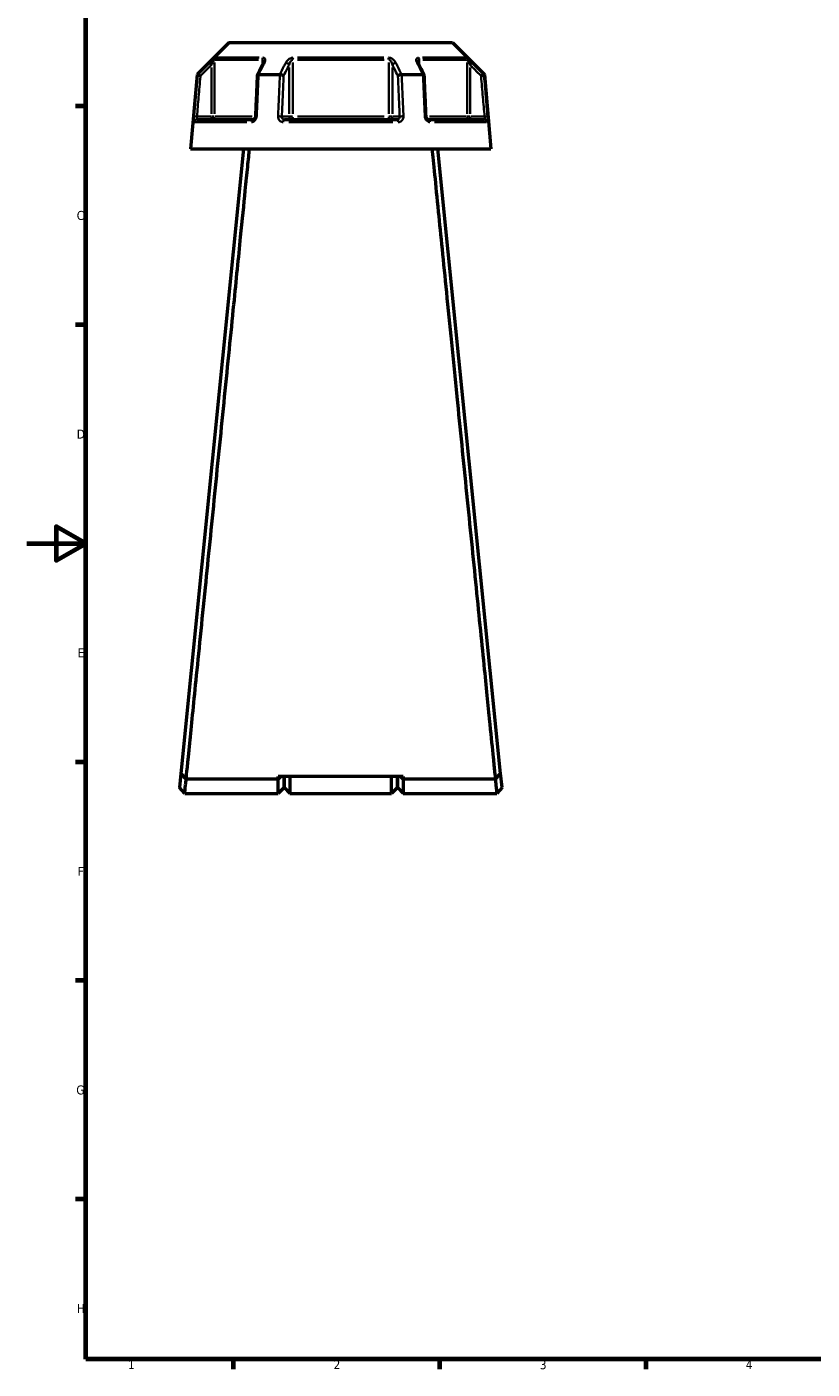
# Model space of a CAD drawing. Header units: millimetres. Extents: x 0 to 898, y 0 to 872.
# Tile 1 of 15: x 0 to 267, y 17 to 472. Entities that reach past the tile are written whole.
import ezdxf

# ---------------------------------------------------------------- set-up
doc = ezdxf.new("R2010")
doc.units = ezdxf.units.MM
for name, color, linetype, lineweight in [('Border (ANSI)', 7, 'Continuous', 70), ('Visible (ANSI)', 7, 'Continuous', 50), ('Visible Narrow (ANSI)', 7, 'Continuous', 35)]:
    doc.layers.add(name, color=color, linetype=linetype, lineweight=lineweight)
doc.styles.add('Note Text (ANSI)', font='tahoma.ttf')

# ---------------------------------------------------------------- blocks, each defined once
blk = doc.blocks.new('Borders Default Border')
at = {"layer": 'Border (ANSI)'}
for p, q in [((20, 445.5), (16.55, 445.5)), ((20, 371.25), (16.55, 371.25)), ((20, 222.75), (16.55, 222.75)), ((20, 148.5), (16.55, 148.5)), ((20, 74.25), (16.55, 74.25)), ((70.08, 20), (70.08, 16.55)), ((140.17, 20), (140.17, 16.55)), ((210.25, 20), (210.25, 16.55))]:
    blk.add_line(p, q, dxfattribs=at)
at = {"layer": 'Border (ANSI)', "flags": 128}
for points in [[(20, 20), (20, 574), (821, 574), (821, 20), (20, 20)], [(0, 297), (20, 297), (10, 302.77), (10, 291.23), (20, 297)]]:
    blk.add_lwpolyline(points, dxfattribs=at)
at = {"layer": 'Border (ANSI)', "char_height": 3.05, "attachment_point": 7, "style": 'Note Text (ANSI)'}
for s, insert in [('C', (16.95, 406.8)), ('D', (16.96, 332.6)), ('E', (17.21, 258.35)), ('F', (17.29, 184.1)), ('G', (16.81, 109.79)), ('H', (16.97, 35.6)), ('1', (34.35, 16.55)), ('2', (104.2, 16.55)), ('3', (174.26, 16.49)), ('4', (244.23, 16.55))]:
    blk.add_mtext(s, dxfattribs=dict(at, insert=insert))

msp = doc.modelspace()

# ---------------------------------------------------------------- linework, layer by layer
at = {"layer": 'Visible (ANSI)'}
for p, q in [((68.679, 467.08), (57.849, 456.25)), ((68.679, 467.08), (144.597, 467.08)), ((144.597, 467.08), (155.427, 456.25)), ((57.849, 456.25), (55.638, 430.98)), ((57.849, 456.25), (58.027, 456.25)), ((78.729, 456.25), (85.935, 456.25)), ((127.341, 456.25), (134.547, 456.25)), ((155.249, 456.25), (155.427, 456.25)), ((155.427, 456.25), (157.638, 430.98)), ((57.809, 440.98), (76.941, 440.98)), ((87.506, 440.98), (125.77, 440.98)), ((136.335, 440.98), (155.467, 440.98)), ((73.638, 430.98), (52.318, 218.849)), ((55.638, 430.98), (157.638, 430.98)), ((160.958, 218.849), (139.638, 430.98)), ((52.318, 218.849), (51.838, 214.071)), ((161.438, 214.071), (160.958, 218.849)), ((54.127, 216.946), (54.127, 216.945)), ((85.388, 216.946), (54.133, 216.946)), ((127.888, 217.806), (85.388, 217.806)), ((86.287, 217.806), (85.388, 216.946)), ((85.388, 216.946), (85.388, 217.806)), ((85.388, 212.08), (85.388, 216.946)), ((87.388, 217.806), (87.388, 214.08)), ((87.388, 214.08), (87.388, 217.806)), ((89.388, 217.806), (89.388, 212.08)), ((123.888, 212.08), (123.888, 217.806)), ((125.888, 214.08), (125.888, 217.806)), ((125.888, 217.806), (125.888, 214.08)), ((127.888, 216.946), (126.989, 217.806)), ((127.888, 217.806), (127.888, 216.946)), ((127.888, 216.946), (127.888, 212.08)), ((159.143, 216.946), (127.888, 216.946)), ((159.149, 216.945), (159.149, 216.946)), ((53.638, 212.08), (51.838, 214.07)), ((53.638, 212.08), (85.388, 212.08)), ((87.388, 214.08), (85.388, 212.08)), ((87.388, 214.08), (89.388, 212.08)), ((89.388, 212.08), (123.888, 212.08)), ((125.888, 214.08), (123.888, 212.08)), ((125.888, 214.08), (127.888, 212.08)), ((127.888, 212.08), (159.638, 212.08)), ((161.438, 214.07), (159.638, 212.08))]:
    msp.add_line(p, q, dxfattribs=at)
for centre, major_axis, ratio, start_param, end_param in [((6197.638, -11400.18), (201.782, -16737.675), 0.5089209, 3.918776, 3.9191035), ((-5883.855, -11203.018), (199.594, 16459.391), 0.5089726, 5.5057078, 5.5060408)]:
    msp.add_ellipse(centre, major_axis=major_axis, ratio=ratio, start_param=start_param, end_param=end_param, dxfattribs=at)
for points, knots in [([(80.391, 460.475), (80.391, 460.46), (80.39, 460.44), (80.384, 460.39), (80.378, 460.36), (80.363, 460.294), (80.353, 460.257), (80.327, 460.178), (80.311, 460.136), (80.274, 460.048), (80.253, 460.002), (80.229, 459.954)], [0.20265986, 0.20265986, 0.20265986, 0.20265986, 0.23121109, 0.23121109, 0.25976233, 0.25976233, 0.28831356, 0.28831356, 0.3168648, 0.3168648, 0.34541603, 0.34541603, 0.34541603, 0.34541603]), ([(133.047, 459.954), (133.023, 460.002), (133.002, 460.048), (132.965, 460.136), (132.949, 460.178), (132.923, 460.257), (132.913, 460.294), (132.898, 460.36), (132.892, 460.39), (132.886, 460.44), (132.885, 460.46), (132.885, 460.475)], [0, 0, 0, 0, 0.02855139, 0.02855139, 0.05710278, 0.05710278, 0.08565416, 0.08565416, 0.11420555, 0.11420555, 0.14275694, 0.14275694, 0.14275694, 0.14275694]), ([(58.989, 455.8), (58.988, 455.801), (58.987, 455.802), (58.866, 455.858), (58.748, 455.913), (58.527, 456.016), (58.425, 456.064), (58.248, 456.147), (58.175, 456.181), (58.071, 456.23), (58.039, 456.245), (58.029, 456.249)], [-0.153857, -0.153857, -0.153857, -0.153857, -0.15338163, -0.15338163, -0.11415679, -0.11415679, -0.07544441, -0.07544441, -0.03695525, -0.03695525, 0, 0, 0, 0]), ([(78.272, 456.026), (78.231, 455.093), (78.19, 454.159), (78.108, 452.292), (78.067, 451.359), (77.985, 449.492), (77.944, 448.558), (77.862, 446.691), (77.821, 445.758), (77.739, 443.891), (77.698, 442.957), (77.657, 442.024)], [0.6644982, 0.6644982, 0.6644982, 0.6644982, 0.9456256, 0.9456256, 1.226753, 1.226753, 1.5078805, 1.5078805, 1.7890079, 1.7890079, 2.0701353, 2.0701353, 2.0701353, 2.0701353]), ([(78.709, 456.249), (78.607, 456.245), (78.52, 456.23), (78.379, 456.181), (78.328, 456.147), (78.282, 456.081), (78.273, 456.055), (78.272, 456.026)], [-0.153740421, -0.153740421, -0.153740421, -0.153740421, -0.116698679, -0.116698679, -0.078119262, -0.078119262, -0.055255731, -0.055255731, -0.055255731, -0.055255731]), ([(87.23, 455.8), (87.23, 455.801), (87.229, 455.802), (87.168, 455.858), (87.089, 455.913), (86.901, 456.016), (86.793, 456.064), (86.558, 456.147), (86.434, 456.181), (86.188, 456.23), (86.069, 456.245), (85.958, 456.249)], [-0.153857, -0.153857, -0.153857, -0.153857, -0.15338182, -0.15338182, -0.11415687, -0.11415687, -0.07544477, -0.07544477, -0.03695534, -0.03695534, 0, 0, 0, 0]), ([(127.318, 456.249), (127.207, 456.245), (127.088, 456.23), (126.842, 456.181), (126.718, 456.147), (126.483, 456.064), (126.375, 456.016), (126.187, 455.913), (126.108, 455.858), (126.047, 455.802), (126.046, 455.801), (126.046, 455.8)], [-0.15374042, -0.15374042, -0.15374042, -0.15374042, -0.11669868, -0.11669868, -0.07811926, -0.07811926, -0.03931665, -0.03931665, 0, 0, 0.00047629, 0.00047629, 0.00047629, 0.00047629]), ([(135.004, 456.026), (135.003, 456.055), (134.994, 456.081), (134.948, 456.147), (134.897, 456.181), (134.756, 456.23), (134.669, 456.245), (134.567, 456.249)], [-0.098254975, -0.098254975, -0.098254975, -0.098254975, -0.075444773, -0.075444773, -0.036955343, -0.036955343, 0, 0, 0, 0]), ([(135.619, 442.024), (135.578, 442.957), (135.537, 443.891), (135.455, 445.758), (135.414, 446.691), (135.332, 448.558), (135.291, 449.492), (135.209, 451.359), (135.168, 452.292), (135.086, 454.159), (135.045, 455.093), (135.004, 456.026)], [1.2046153, 1.2046153, 1.2046153, 1.2046153, 1.4857428, 1.4857428, 1.7668702, 1.7668702, 2.0479976, 2.0479976, 2.329125, 2.329125, 2.6102525, 2.6102525, 2.6102525, 2.6102525]), ([(155.247, 456.249), (155.237, 456.245), (155.205, 456.23), (155.101, 456.181), (155.028, 456.147), (154.851, 456.064), (154.749, 456.016), (154.528, 455.913), (154.41, 455.858), (154.289, 455.802), (154.288, 455.801), (154.287, 455.8)], [-0.15374023, -0.15374023, -0.15374023, -0.15374023, -0.11669858, -0.11669858, -0.07811943, -0.07811943, -0.03931654, -0.03931654, 0, 0, 0.00047648, 0.00047648, 0.00047648, 0.00047648]), ([(77.657, 442.024), (77.653, 441.925), (77.638, 441.824), (77.589, 441.633), (77.555, 441.542), (77.473, 441.378), (77.426, 441.304), (77.325, 441.179), (77.271, 441.128), (77.164, 441.048), (77.112, 441.021), (77.017, 440.986), (76.976, 440.98), (76.941, 440.98)], [0, 0, 0, 0, 0.05067005, 0.05067005, 0.10084685, 0.10084685, 0.1507669, 0.1507669, 0.20138762, 0.20138762, 0.25586434, 0.25586434, 0.31481094, 0.31481094, 0.31481094, 0.31481094]), ([(136.335, 440.98), (136.298, 440.98), (136.253, 440.987), (136.146, 441.029), (136.083, 441.065), (135.963, 441.167), (135.908, 441.228), (135.808, 441.37), (135.763, 441.45), (135.69, 441.624), (135.662, 441.718), (135.63, 441.884), (135.622, 441.954), (135.619, 442.024)], [0, 0, 0, 0, 0.06296271, 0.06296271, 0.12592542, 0.12592542, 0.17893056, 0.17893056, 0.22915943, 0.22915943, 0.27910739, 0.27910739, 0.31481354, 0.31481354, 0.31481354, 0.31481354]), ([(54.127, 216.946), (54.261, 218.272), (54.682, 222.458), (55.917, 234.724), (56.646, 241.972), (58.434, 259.736), (59.511, 270.438), (61.694, 292.146), (62.778, 302.929), (63.882, 313.909), (64.434, 319.398), (64.99, 324.936), (66.101, 335.984), (66.654, 341.493), (67.746, 352.358), (68.284, 357.714), (69.332, 368.15), (69.842, 373.23), (70.75, 382.266), (71.152, 386.276), (71.923, 393.948), (72.29, 397.61), (73.227, 406.945), (73.757, 412.229), (74.52, 419.83), (74.793, 422.548), (75.269, 427.293), (75.472, 429.32), (75.639, 430.98)], [-3.0493207, -3.0493207, -3.0493207, -3.0493207, -2.6553113, -2.6553113, -2.3311953, -2.3311953, -1.9849979, -1.9849979, -1.6835247, -1.6835247, -1.6835247, -1.5327882, -1.5327882, -1.3820516, -1.3820516, -1.231315, -1.231315, -1.0805784, -1.0805784, -0.9524523, -0.9524523, -0.8243262, -0.8243262, -0.6065119, -0.6065119, -0.4617515, -0.4617515, -0.3169911, -0.3169911, -0.3169911, -0.3169911]), ([(137.637, 430.98), (138.093, 426.44), (138.826, 419.127), (140.562, 401.833), (141.489, 392.597), (143.613, 371.445), (144.824, 359.391), (147.168, 336.061), (148.29, 324.888), (149.394, 313.909), (149.946, 308.419), (150.493, 302.978), (151.565, 292.315), (152.09, 287.094), (153.106, 276.989), (153.598, 272.106), (154.535, 262.788), (154.981, 258.353), (155.756, 250.655), (156.092, 247.316), (156.719, 241.088), (157.009, 238.199), (157.727, 231.071), (158.106, 227.302), (158.608, 222.323), (158.773, 220.678), (159.018, 218.248), (159.101, 217.418), (159.149, 216.946)], [0.3169911, 0.3169911, 0.3169911, 0.3169911, 0.712874, 0.712874, 1.036181, 1.036181, 1.3820516, 1.3820516, 1.6835247, 1.6835247, 1.6835247, 1.8342613, 1.8342613, 1.9849979, 1.9849979, 2.1357345, 2.1357345, 2.286471, 2.286471, 2.4145971, 2.4145971, 2.5427232, 2.5427232, 2.7605376, 2.7605376, 2.9091478, 2.9091478, 3.0493207, 3.0493207, 3.0493207, 3.0493207]), ([(54.127, 216.945), (53.826, 217.262), (53.525, 217.579), (52.922, 218.213), (52.62, 218.532), (52.318, 218.849)], [-0.28323159, -0.28323159, -0.28323159, -0.28323159, -0.14242531, -0.14242531, 0, 0, 0, 0]), ([(160.958, 218.849), (160.658, 218.534), (160.357, 218.217), (159.755, 217.583), (159.452, 217.264), (159.149, 216.945)], [-0.28321923, -0.28321923, -0.28321923, -0.28321923, -0.14163621, -0.14163621, 0, 0, 0, 0]), ([(53.638, 212.081), (53.638, 212.081), (53.643, 212.128), (53.688, 212.572), (53.788, 213.551), (53.997, 215.604), (54.062, 216.246), (54.133, 216.946)], [3.14159265, 3.14159265, 3.14159265, 3.14159265, 3.29369874, 3.29369874, 3.8407027, 3.8407027, 4.05045073, 4.05045073, 4.05045073, 4.05045073]), ([(159.143, 216.946), (159.214, 216.246), (159.279, 215.604), (159.488, 213.551), (159.588, 212.572), (159.633, 212.128), (159.638, 212.081), (159.638, 212.081)], [-4.05045073, -4.05045073, -4.05045073, -4.05045073, -3.8407027, -3.8407027, -3.29369874, -3.29369874, -3.14159265, -3.14159265, -3.14159265, -3.14159265])]:
    msp.add_open_spline(points, degree=3, knots=knots, dxfattribs=at)
for points in [[(58.027, 456.25), (58.027, 456.25), (58.028, 456.25), (58.029, 456.249)], [(78.709, 456.249), (78.716, 456.25), (78.722, 456.25), (78.729, 456.25)], [(85.935, 456.25), (85.943, 456.25), (85.95, 456.25), (85.958, 456.249)], [(127.318, 456.249), (127.326, 456.25), (127.333, 456.25), (127.341, 456.25)], [(134.547, 456.25), (134.554, 456.25), (134.56, 456.25), (134.567, 456.249)], [(155.247, 456.249), (155.248, 456.25), (155.249, 456.25), (155.249, 456.25)], [(54.133, 216.946), (54.131, 216.946), (54.129, 216.946), (54.127, 216.945)], [(159.149, 216.945), (159.147, 216.946), (159.145, 216.946), (159.143, 216.946)]]:
    msp.add_open_spline(points, degree=3, dxfattribs=at)
at = {"layer": 'Visible Narrow (ANSI)'}
for p, q in [((78.707, 461.275), (63.962, 461.275)), ((64.25, 461.982), (78.895, 461.982)), ((80.005, 461.187), (80.005, 459.596)), ((121.383, 461.275), (91.893, 461.275)), ((91.993, 461.982), (121.283, 461.982)), ((133.271, 459.596), (133.271, 461.187)), ((134.381, 461.982), (149.026, 461.982)), ((149.314, 461.275), (134.569, 461.275)), ((62.011, 460.207), (62.656, 459.559)), ((62.71, 458.629), (62.71, 442.856)), ((63.7, 442.945), (63.7, 460.31)), ((89.09, 458.629), (89.09, 442.856)), ((90.333, 442.945), (90.333, 460.31)), ((122.943, 460.31), (122.943, 442.945)), ((124.186, 442.856), (124.186, 458.629)), ((149.576, 460.31), (149.576, 442.945)), ((150.566, 442.856), (150.566, 458.629)), ((150.62, 459.559), (151.265, 460.207)), ((57.702, 441.986), (56.792, 442.066)), ((74.765, 440.067), (57.108, 440.067)), ((62.463, 441.98), (58.023, 441.98)), ((62.71, 441.901), (62.71, 440.983)), ((63.688, 441.98), (62.781, 441.98)), ((63.935, 441.98), (76.544, 441.98)), ((88.967, 441.98), (86.747, 441.98)), ((124.295, 440.067), (88.981, 440.067)), ((90.265, 441.98), (89.128, 441.98)), ((91.893, 441.98), (121.383, 441.98)), ((124.148, 441.98), (123.011, 441.98)), ((126.529, 441.98), (124.309, 441.98)), ((136.732, 441.98), (149.341, 441.98)), ((156.168, 440.067), (138.511, 440.067)), ((150.495, 441.98), (149.588, 441.98)), ((150.566, 440.983), (150.566, 441.901)), ((155.253, 441.98), (150.813, 441.98)), ((156.484, 442.066), (155.574, 441.986))]:
    msp.add_line(p, q, dxfattribs=at)
for centre, major_axis, ratio, start_param, end_param in [((64.69, 461.275), (0, -1), 0.9904959, 3.9662607, 4.6731191), ((80.62, 461.275), (0, 1), 0.6143631, 0.8246681, 1.5315264), ((90.709, 461.275), (0, -1), 0.3761328, 3.9662607, 4.6731191), ((122.567, 461.275), (0, 1), 0.3761328, 4.7516589, 5.4585172), ((132.656, 461.275), (0, -1), 0.6143631, 1.6100662, 2.3169246), ((148.585, 461.275), (0, 1), 0.9904959, 4.7516589, 5.4585172), ((81.123, 459.505), (-0.894, 0.449), 0.6136988, 5.5048942, 6.2422226), ((88.224, 459.505), (-0.894, 0.449), 0.6136988, 3.9026286, 5.2571626), ((125.052, 459.505), (-0.894, -0.449), 0.6136988, 4.1676154, 5.5221494), ((132.153, 459.505), (0.894, 0.449), 0.6136988, 0.0409627, 0.7782911), ((57.809, 439.98), (0, 1), 0.992287, 0.0741765, 1.4093534), ((62.71, 441.98), (0, -1), 0.9904959, 0.0785398, 1.4922565), ((76.941, 439.98), (0, 1), 0.6034974, 0.0741765, 1.4093534), ((78.656, 441.98), (-0.999, 0.044), 0.0757423, 5.369153, 6.2350783), ((85.758, 441.98), (0.999, -0.044), 0.0757423, 0.5996329, 1.9382948), ((87.506, 439.98), (0, 1), 0.3887896, 0.0741765, 1.4093534), ((89.957, 441.98), (0, -1), 0.8660254, 4.7909288, 6.2046455), ((89.957, 441.98), (0, -1), 0.3761328, 0.0785398, 1.4922565), ((123.319, 441.98), (0, -1), 0.3761328, 4.7909288, 6.2046455), ((123.319, 441.98), (0, -1), 0.8660254, 0.0785398, 1.4922565), ((125.77, 439.98), (0, 1), 0.3887896, 4.8738319, 6.2090088), ((127.518, 441.98), (0.999, 0.044), 0.0757423, 1.2032978, 2.5419597), ((134.62, 441.98), (0.999, 0.044), 0.0757423, 0.048107, 0.9140323), ((136.335, 439.98), (0, 1), 0.6034974, 4.8738319, 6.2090088), ((150.566, 441.98), (0, -1), 0.9904959, 4.7909288, 6.2046455), ((155.467, 439.98), (0, 1), 0.992287, 4.8738319, 6.2090088)]:
    msp.add_ellipse(centre, major_axis=major_axis, ratio=ratio, start_param=start_param, end_param=end_param, dxfattribs=at)
for points, knots in [([(63.99, 461.982), (63.958, 461.982), (63.885, 461.938), (63.554, 461.689), (63.198, 461.365), (62.563, 460.763), (62.283, 460.489), (62.005, 460.213)], [-0.34541645, -0.34541645, -0.34541645, -0.34541645, -0.27620858, -0.27620858, -0.11734182, -0.11734182, 0, 0, 0, 0]), ([(62.71, 459.505), (62.848, 459.781), (62.988, 460.055), (63.305, 460.658), (63.483, 460.982), (63.648, 461.231), (63.684, 461.275), (63.7, 461.275)], [0, 0, 0, 0, 0.11734182, 0.11734182, 0.27620858, 0.27620858, 0.34541645, 0.34541645, 0.34541645, 0.34541645]), ([(80.005, 461.275), (80.039, 461.275), (80.072, 461.269), (80.15, 461.239), (80.192, 461.206), (80.276, 461.103), (80.312, 461.023), (80.362, 460.846), (80.377, 460.75), (80.389, 460.592), (80.391, 460.534), (80.391, 460.475)], [0, 0, 0, 0, 0.02585168, 0.02585168, 0.06721438, 0.06721438, 0.12288915, 0.12288915, 0.17445287, 0.17445287, 0.20265986, 0.20265986, 0.20265986, 0.20265986]), ([(80.714, 460.213), (80.825, 460.434), (80.904, 460.653), (80.98, 461.036), (80.988, 461.202), (80.946, 461.457), (80.915, 461.553), (80.812, 461.73), (80.737, 461.81), (80.566, 461.913), (80.479, 461.946), (80.32, 461.976), (80.254, 461.982), (80.185, 461.982)], [-0.34541603, -0.34541603, -0.34541603, -0.34541603, -0.25141662, -0.25141662, -0.17445287, -0.17445287, -0.12288915, -0.12288915, -0.06721438, -0.06721438, -0.02585168, -0.02585168, 0, 0, 0, 0]), ([(90.443, 461.982), (90.241, 461.982), (90.026, 461.945), (89.294, 461.71), (88.84, 461.376), (88.259, 460.763), (88.068, 460.489), (87.929, 460.213)], [-0.34541684, -0.34541684, -0.34541684, -0.34541684, -0.28109054, -0.28109054, -0.11734182, -0.11734182, 0, 0, 0, 0]), ([(89.09, 459.505), (89.16, 459.781), (89.254, 460.055), (89.543, 460.669), (89.767, 461.003), (90.128, 461.237), (90.233, 461.275), (90.333, 461.275)], [0, 0, 0, 0, 0.11734182, 0.11734182, 0.28109054, 0.28109054, 0.34541684, 0.34541684, 0.34541684, 0.34541684]), ([(125.347, 460.213), (125.235, 460.434), (125.091, 460.654), (124.767, 461.037), (124.599, 461.203), (124.28, 461.457), (124.142, 461.553), (123.834, 461.73), (123.662, 461.81), (123.352, 461.913), (123.216, 461.946), (122.998, 461.976), (122.914, 461.982), (122.833, 461.982)], [-0.345416, -0.345416, -0.345416, -0.345416, -0.25131567, -0.25131567, -0.17440412, -0.17440412, -0.12292214, -0.12292214, -0.06721438, -0.06721438, -0.02585168, -0.02585168, 0, 0, 0, 0]), ([(122.943, 461.275), (122.983, 461.275), (123.024, 461.269), (123.132, 461.239), (123.199, 461.206), (123.352, 461.103), (123.436, 461.023), (123.588, 460.845), (123.657, 460.75), (123.814, 460.496), (123.898, 460.329), (124.058, 459.947), (124.13, 459.727), (124.186, 459.505)], [0, 0, 0, 0, 0.02585168, 0.02585168, 0.06721438, 0.06721438, 0.12292214, 0.12292214, 0.17440412, 0.17440412, 0.25131567, 0.25131567, 0.345416, 0.345416, 0.345416, 0.345416]), ([(133.091, 461.982), (132.923, 461.982), (132.777, 461.947), (132.358, 461.717), (132.269, 461.379), (132.334, 460.763), (132.424, 460.489), (132.562, 460.213)], [-0.34541683, -0.34541683, -0.34541683, -0.34541683, -0.28278882, -0.28278882, -0.11734182, -0.11734182, 0, 0, 0, 0]), ([(132.885, 460.476), (132.885, 460.772), (132.934, 461.035), (133.117, 461.239), (133.188, 461.275), (133.271, 461.275)], [0.14275694, 0.14275694, 0.14275694, 0.14275694, 0.28278882, 0.28278882, 0.34541683, 0.34541683, 0.34541683, 0.34541683]), ([(151.271, 460.213), (151.047, 460.435), (150.822, 460.656), (150.423, 461.039), (150.247, 461.205), (149.971, 461.458), (149.865, 461.553), (149.66, 461.73), (149.563, 461.81), (149.424, 461.913), (149.375, 461.946), (149.316, 461.976), (149.298, 461.982), (149.286, 461.982)], [-0.34541583, -0.34541583, -0.34541583, -0.34541583, -0.25081718, -0.25081718, -0.17415567, -0.17415567, -0.12305037, -0.12305037, -0.06721438, -0.06721438, -0.02585168, -0.02585168, 0, 0, 0, 0]), ([(149.576, 461.275), (149.582, 461.275), (149.591, 461.269), (149.62, 461.239), (149.644, 461.206), (149.714, 461.102), (149.762, 461.022), (149.864, 460.845), (149.917, 460.75), (150.055, 460.498), (150.143, 460.332), (150.342, 459.949), (150.455, 459.728), (150.566, 459.505)], [0, 0, 0, 0, 0.02585168, 0.02585168, 0.06721438, 0.06721438, 0.12305037, 0.12305037, 0.17415567, 0.17415567, 0.25081718, 0.25081718, 0.34541583, 0.34541583, 0.34541583, 0.34541583]), ([(58.029, 456.249), (58.012, 456.059), (57.995, 455.869), (57.773, 453.341), (57.568, 451.004), (57.363, 448.667), (57.17, 446.467), (56.976, 444.267), (56.783, 442.067)], [-2.6283076, -2.6283076, -2.6283076, -2.6283076, -2.5709553, -2.5709553, -1.86716, -1.86716, -1.86716, -1.2046153, -1.2046153, -1.2046153, -1.2046153]), ([(62.005, 460.213), (61.619, 459.828), (61.233, 459.443), (60.846, 459.058), (59.906, 458.122), (58.966, 457.186), (58.027, 456.25)], [-0.97913562, -0.97913562, -0.97913562, -0.97913562, -0.81558151, -0.81558151, -0.81558151, -0.41761533, -0.41761533, -0.41761533, -0.41761533]), ([(58.989, 455.8), (59.843, 456.651), (60.697, 457.501), (61.551, 458.351), (61.937, 458.736), (62.323, 459.121), (62.71, 459.505)], [0.4540793, 0.4540793, 0.4540793, 0.4540793, 0.81558151, 0.81558151, 0.81558151, 0.97913562, 0.97913562, 0.97913562, 0.97913562]), ([(78.088, 442.067), (78.184, 444.267), (78.28, 446.467), (78.377, 448.667), (78.479, 451.004), (78.581, 453.341), (78.692, 455.869), (78.7, 456.059), (78.709, 456.249)], [-2.0701353, -2.0701353, -2.0701353, -2.0701353, -1.4075907, -1.4075907, -1.4075907, -0.7037953, -0.7037953, -0.646443, -0.646443, -0.646443, -0.646443]), ([(78.729, 456.25), (79.198, 457.186), (79.667, 458.122), (80.136, 459.058), (80.329, 459.443), (80.521, 459.828), (80.714, 460.213)], [-1.77741341, -1.77741341, -1.77741341, -1.77741341, -1.37946681, -1.37946681, -1.37946681, -1.21589312, -1.21589312, -1.21589312, -1.21589312]), ([(85.958, 456.249), (85.95, 456.059), (85.941, 455.869), (85.83, 453.341), (85.727, 451.004), (85.624, 448.667), (85.527, 446.467), (85.43, 444.267), (85.333, 442.067)], [-2.6283076, -2.6283076, -2.6283076, -2.6283076, -2.5709553, -2.5709553, -1.86716, -1.86716, -1.86716, -1.2046153, -1.2046153, -1.2046153, -1.2046153]), ([(87.929, 460.213), (87.736, 459.828), (87.542, 459.443), (87.348, 459.059), (86.877, 458.122), (86.406, 457.186), (85.935, 456.25)], [-2.76548325, -2.76548325, -2.76548325, -2.76548325, -2.60193539, -2.60193539, -2.60193539, -2.20396296, -2.20396296, -2.20396296, -2.20396296]), ([(87.23, 455.8), (87.657, 456.651), (88.084, 457.501), (88.511, 458.351), (88.704, 458.736), (88.897, 459.121), (89.09, 459.505)], [2.24042693, 2.24042693, 2.24042693, 2.24042693, 2.60193539, 2.60193539, 2.60193539, 2.76548325, 2.76548325, 2.76548325, 2.76548325]), ([(124.186, 459.505), (124.379, 459.121), (124.572, 458.736), (124.765, 458.351), (125.192, 457.501), (125.619, 456.651), (126.046, 455.8)], [1.21589312, 1.21589312, 1.21589312, 1.21589312, 1.37944098, 1.37944098, 1.37944098, 1.74094944, 1.74094944, 1.74094944, 1.74094944]), ([(127.341, 456.25), (126.87, 457.186), (126.399, 458.122), (125.928, 459.059), (125.734, 459.443), (125.54, 459.828), (125.347, 460.213)], [-1.77741341, -1.77741341, -1.77741341, -1.77741341, -1.37944098, -1.37944098, -1.37944098, -1.21589312, -1.21589312, -1.21589312, -1.21589312]), ([(127.943, 442.067), (127.846, 444.267), (127.749, 446.467), (127.652, 448.667), (127.549, 451.004), (127.446, 453.341), (127.335, 455.869), (127.326, 456.059), (127.318, 456.249)], [-2.0701353, -2.0701353, -2.0701353, -2.0701353, -1.4075907, -1.4075907, -1.4075907, -0.7037953, -0.7037953, -0.646443, -0.646443, -0.646443, -0.646443]), ([(132.562, 460.213), (132.755, 459.828), (132.947, 459.443), (133.14, 459.058), (133.609, 458.122), (134.078, 457.186), (134.547, 456.25)], [-2.76548325, -2.76548325, -2.76548325, -2.76548325, -2.60191598, -2.60191598, -2.60191598, -2.20396296, -2.20396296, -2.20396296, -2.20396296]), ([(134.567, 456.249), (134.576, 456.059), (134.584, 455.869), (134.695, 453.341), (134.797, 451.004), (134.899, 448.667), (134.996, 446.467), (135.092, 444.267), (135.188, 442.067)], [-2.6283076, -2.6283076, -2.6283076, -2.6283076, -2.5709553, -2.5709553, -1.86716, -1.86716, -1.86716, -1.2046153, -1.2046153, -1.2046153, -1.2046153]), ([(150.566, 459.505), (150.953, 459.121), (151.339, 458.736), (151.725, 458.351), (152.579, 457.501), (153.433, 456.651), (154.287, 455.8)], [1.21589312, 1.21589312, 1.21589312, 1.21589312, 1.37944081, 1.37944081, 1.37944081, 1.74094944, 1.74094944, 1.74094944, 1.74094944]), ([(155.249, 456.25), (154.31, 457.186), (153.37, 458.122), (152.43, 459.059), (152.043, 459.443), (151.657, 459.828), (151.271, 460.213)], [-1.77741341, -1.77741341, -1.77741341, -1.77741341, -1.37944081, -1.37944081, -1.37944081, -1.21589312, -1.21589312, -1.21589312, -1.21589312]), ([(156.493, 442.067), (156.3, 444.267), (156.106, 446.467), (155.913, 448.667), (155.708, 451.004), (155.503, 453.341), (155.281, 455.869), (155.264, 456.059), (155.247, 456.249)], [-2.0701353, -2.0701353, -2.0701353, -2.0701353, -1.4075908, -1.4075908, -1.4075908, -0.7037954, -0.7037954, -0.646443, -0.646443, -0.646443, -0.646443]), ([(57.776, 441.98), (57.969, 444.18), (58.162, 446.38), (58.355, 448.58), (58.561, 450.917), (58.766, 453.254), (58.977, 455.661), (58.983, 455.73), (58.989, 455.8)], [1.2046153, 1.2046153, 1.2046153, 1.2046153, 1.86716, 1.86716, 1.86716, 2.5709553, 2.5709553, 2.5919584, 2.5919584, 2.5919584, 2.5919584]), ([(86.624, 441.98), (86.72, 444.18), (86.817, 446.38), (86.913, 448.58), (87.016, 450.917), (87.119, 453.254), (87.224, 455.661), (87.227, 455.73), (87.23, 455.8)], [1.2046153, 1.2046153, 1.2046153, 1.2046153, 1.86716, 1.86716, 1.86716, 2.5709553, 2.5709553, 2.5919584, 2.5919584, 2.5919584, 2.5919584]), ([(126.046, 455.8), (126.049, 455.73), (126.052, 455.661), (126.157, 453.254), (126.26, 450.917), (126.363, 448.58), (126.459, 446.38), (126.556, 444.18), (126.652, 441.98)], [0.6827923, 0.6827923, 0.6827923, 0.6827923, 0.7037953, 0.7037953, 1.4075907, 1.4075907, 1.4075907, 2.0701353, 2.0701353, 2.0701353, 2.0701353]), ([(154.287, 455.8), (154.293, 455.73), (154.299, 455.661), (154.51, 453.254), (154.715, 450.917), (154.921, 448.58), (155.114, 446.38), (155.307, 444.18), (155.5, 441.98)], [0.6827923, 0.6827923, 0.6827923, 0.6827923, 0.7037954, 0.7037954, 1.4075908, 1.4075908, 1.4075908, 2.0701353, 2.0701353, 2.0701353, 2.0701353]), ([(56.783, 442.067), (56.742, 441.596), (56.715, 441.126), (56.711, 440.497), (56.724, 440.291), (56.769, 440.104), (56.792, 440.067), (56.82, 440.067)], [-0.31481287, -0.31481287, -0.31481287, -0.31481287, -0.1729885, -0.1729885, -0.06653404, -0.06653404, 0, 0, 0, 0]), ([(57.809, 440.98), (57.781, 440.98), (57.758, 440.998), (57.714, 441.092), (57.702, 441.195), (57.707, 441.509), (57.735, 441.744), (57.776, 441.98)], [0, 0, 0, 0, 0.06653404, 0.06653404, 0.1729885, 0.1729885, 0.31481287, 0.31481287, 0.31481287, 0.31481287]), ([(76.339, 440.067), (76.687, 440.067), (77.046, 440.207), (77.534, 440.627), (77.7, 440.838), (77.921, 441.263), (77.993, 441.464), (78.065, 441.802), (78.082, 441.935), (78.088, 442.067)], [-0.31481094, -0.31481094, -0.31481094, -0.31481094, -0.18655676, -0.18655676, -0.10364264, -0.10364264, -0.03986256, -0.03986256, 0, 0, 0, 0]), ([(85.333, 442.067), (85.321, 441.778), (85.367, 441.489), (85.587, 440.92), (85.78, 440.651), (86.215, 440.299), (86.435, 440.187), (86.815, 440.087), (86.966, 440.067), (87.119, 440.067)], [-0.31481397, -0.31481397, -0.31481397, -0.31481397, -0.2278058, -0.2278058, -0.12655878, -0.12655878, -0.04867645, -0.04867645, 0, 0, 0, 0]), ([(87.506, 440.98), (87.426, 440.98), (87.348, 440.99), (87.152, 441.04), (87.041, 441.096), (86.823, 441.272), (86.729, 441.406), (86.628, 441.691), (86.611, 441.835), (86.624, 441.98)], [0, 0, 0, 0, 0.04867645, 0.04867645, 0.12655878, 0.12655878, 0.2278058, 0.2278058, 0.31481397, 0.31481397, 0.31481397, 0.31481397]), ([(126.652, 441.98), (126.658, 441.914), (126.658, 441.848), (126.64, 441.679), (126.613, 441.578), (126.517, 441.366), (126.437, 441.26), (126.182, 441.05), (125.98, 440.98), (125.77, 440.98)], [0, 0, 0, 0, 0.03982627, 0.03982627, 0.1035483, 0.1035483, 0.18638694, 0.18638694, 0.31481104, 0.31481104, 0.31481104, 0.31481104]), ([(126.157, 440.067), (126.56, 440.067), (126.954, 440.207), (127.463, 440.628), (127.628, 440.839), (127.833, 441.264), (127.894, 441.465), (127.942, 441.802), (127.948, 441.935), (127.943, 442.067)], [-0.31481104, -0.31481104, -0.31481104, -0.31481104, -0.18638694, -0.18638694, -0.1035483, -0.1035483, -0.03982627, -0.03982627, 0, 0, 0, 0]), ([(135.188, 442.067), (135.193, 441.961), (135.205, 441.855), (135.297, 441.337), (135.483, 440.946), (135.944, 440.423), (136.188, 440.252), (136.606, 440.097), (136.773, 440.067), (136.937, 440.067)], [-0.31481354, -0.31481354, -0.31481354, -0.31481354, -0.28284699, -0.28284699, -0.15713721, -0.15713721, -0.06043739, -0.06043739, 0, 0, 0, 0]), ([(155.5, 441.98), (155.512, 441.914), (155.522, 441.848), (155.546, 441.681), (155.557, 441.581), (155.573, 441.369), (155.575, 441.264), (155.558, 441.074), (155.532, 441.006), (155.485, 440.982), (155.477, 440.98), (155.467, 440.98)], [0, 0, 0, 0, 0.03957477, 0.03957477, 0.1028944, 0.1028944, 0.18520991, 0.18520991, 0.29222008, 0.29222008, 0.31481112, 0.31481112, 0.31481112, 0.31481112]), ([(156.456, 440.067), (156.465, 440.067), (156.474, 440.071), (156.522, 440.119), (156.548, 440.255), (156.566, 440.635), (156.565, 440.846), (156.55, 441.268), (156.538, 441.469), (156.515, 441.804), (156.504, 441.936), (156.493, 442.067)], [-0.31481112, -0.31481112, -0.31481112, -0.31481112, -0.29222008, -0.29222008, -0.18520991, -0.18520991, -0.1028944, -0.1028944, -0.03957477, -0.03957477, 0, 0, 0, 0])]:
    msp.add_open_spline(points, degree=3, knots=knots, dxfattribs=at)

# ---------------------------------------------------------------- block references
msp.add_blockref('Borders Default Border', (0, 0))

doc.saveas('drawing.dxf')
